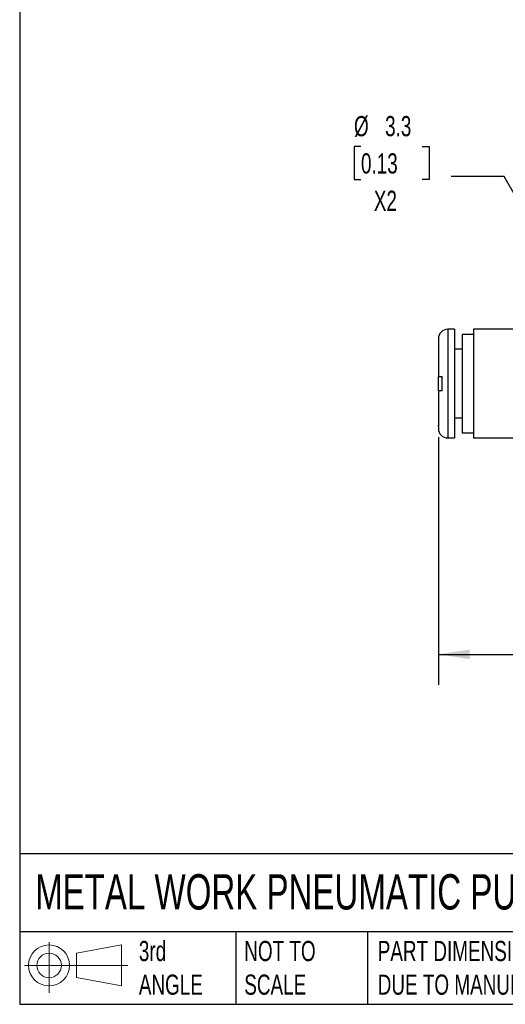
# Model space of a CAD drawing. Header units: millimetres. Extents: x 6 to 273, y 6 to 210.
# Tile 1 of 14: x 6 to 57, y 6 to 110. Entities that reach past the tile are written whole.
import ezdxf

# ---------------------------------------------------------------- set-up
doc = ezdxf.new("R2010")
doc.units = ezdxf.units.MM
doc.linetypes.add('SLD-Solid', pattern=[0])
doc.layers.add('DIMENSIONS', color=140, linetype='SLD-Solid', lineweight=25)
doc.layers.add('TEXT', color=140, linetype='SLD-Solid', lineweight=25)
doc.layers.add('SLD-DEFPOINTS', color=7, linetype='Continuous')
doc.styles.add('SLDTEXTSTYLE0', font='TXT', dxfattribs={"width": 0.7})
doc.dimstyles.new('SLDDIMSTYLE1', dxfattribs={"dimtxt": 2.158008, "dimasz": 3.302, "dimexe": 0, "dimexo": 0.0625, "dimgap": 0.539502, "dimtad": 0, "dimtih": 1, "dimtoh": 1, "dimdec": 1, "dimrnd": 1e-09, "dimzin": 12, "dimdsep": 46, "dimtxsty": 'SLDTEXTSTYLE0', "dimsah": 1, "dimcen": 0.09, "dimadec": 0, "dimazin": 3, "dimtfac": 1, "dimtdec": 1, "dimtofl": 0, "dimtmove": 0, "dimatfit": 3, "dimfxl": 0, "dimfrac": 2, "dimtolj": 1, "dimtzin": 12, "dimarcsym": 0})
doc.dimstyles.new('SLDDIMSTYLE3', dxfattribs={"dimtxt": 2.158008, "dimasz": 3.302, "dimexe": 0, "dimexo": 0.0625, "dimgap": 0.539502, "dimtad": 0, "dimtih": 1, "dimtoh": 1, "dimdec": 1, "dimrnd": 1e-09, "dimzin": 12, "dimdsep": 46, "dimtxsty": 'SLDTEXTSTYLE0', "dimsah": 1, "dimcen": 0, "dimadec": 0, "dimazin": 3, "dimtfac": 1, "dimtdec": 1, "dimtofl": 0, "dimtmove": 0, "dimatfit": 3, "dimfxl": 0, "dimfrac": 2, "dimtolj": 1, "dimtzin": 12, "dimarcsym": 0})

# ---------------------------------------------------------------- blocks, each defined once
blk = doc.blocks.new('Block11')
at = {"color": 7, "linetype": 'SLD-Solid', "lineweight": 18}
for p, q in [((2.59, 5.31), (2.59, 0)), ((5.48, 4.17), (10.18, 5.03)), ((5.48, 1.6), (5.48, 4.17)), ((10.18, 5.03), (10.18, 0.73)), ((0, 2.88), (10.87, 2.88)), ((5.48, 1.6), (10.18, 0.73))]:
    blk.add_line(p, q, dxfattribs=at)
for radius in [2.15, 1.29]:
    blk.add_circle((2.59, 2.88), radius, dxfattribs=at)
blk = doc.blocks.new('Block12')
at = {"layer": 'SLD-DEFPOINTS'}
blk.add_blockref('Block11', (0, 0), dxfattribs=at)
blk = doc.blocks.new('_D_1')
at = {"layer": 'DIMENSIONS'}
for p, q in [((50.27, 65.84), (50.27, 39.88)), ((99.67, 65.84), (99.67, 39.88)), ((50.27, 43.06), (68.84, 43.06)), ((71.76, 43.06), (71.04, 43.06)), ((71.04, 43.06), (71.04, 39.63)), ((78.18, 43.06), (78.9, 43.06)), ((78.9, 43.06), (78.9, 39.63)), ((99.67, 43.06), (81.1, 43.06)), ((71.04, 39.63), (71.76, 39.63)), ((78.9, 39.63), (78.18, 39.63))]:
    blk.add_line(p, q, dxfattribs=at)
for points in [[(50.27, 43.06), (53.57, 42.55), (53.57, 43.56)], [(99.67, 43.06), (96.37, 43.56), (96.37, 42.55)]]:
    blk.add_solid(points, dxfattribs=at)
at = {"layer": 'DIMENSIONS', "char_height": 2.117, "attachment_point": 1, "style": 'SLDTEXTSTYLE0'}
for s, insert in [('49.4', (71.76, 46.27)), ('1.94', (71.76, 42.35))]:
    blk.add_mtext(s, dxfattribs=dict(at, insert=insert))
blk = doc.blocks.new('_D_4')
at = {"layer": 'DIMENSIONS'}
for p, q in [((42.15, 96.32), (41.43, 96.32)), ((41.43, 96.32), (41.43, 92.89)), ((48.57, 96.32), (49.29, 96.32)), ((49.29, 96.32), (49.29, 92.89)), ((57.16, 93.18), (51.6, 93.18)), ((64.15, 81.08), (57.16, 93.18)), ((41.43, 92.89), (42.15, 92.89)), ((49.29, 92.89), (48.57, 92.89))]:
    blk.add_line(p, q, dxfattribs=at)
blk.add_solid([(64.15, 81.08), (62.93, 84.2), (62.05, 83.69)], dxfattribs=at)
at = {"layer": 'DIMENSIONS', "char_height": 2.117, "attachment_point": 1, "style": 'SLDTEXTSTYLE0'}
for s, insert in [('%%c', (41.42, 99.53)), ('3.3', (44.68, 99.53)), ('0.13', (42.15, 95.62)), ('X2', (43.5, 91.7))]:
    blk.add_mtext(s, dxfattribs=dict(at, insert=insert))

msp = doc.modelspace()

# ---------------------------------------------------------------- linework, layer by layer
for p, q in [((51.97, 77.16), (51.27, 77.16)), ((51.27, 77.16), (51.27, 65.76)), ((51.97, 77.16), (51.97, 65.76)), ((53.97, 76.61), (52.77, 76.61)), ((52.77, 76.61), (52.77, 66.31)), ((63.31, 77.16), (53.97, 77.16)), ((53.97, 77.16), (53.97, 65.76)), ((50.27, 76.16), (50.27, 75.96)), ((50.27, 75.8), (50.27, 72.21)), ((52.77, 75.06), (51.97, 75.06)), ((50.27, 70.7), (50.27, 72.21)), ((50.67, 70.71), (50.67, 72.21)), ((50.27, 70.71), (50.27, 67.11)), ((51.97, 67.86), (52.77, 67.86)), ((50.27, 66.96), (50.27, 66.76)), ((52.77, 66.31), (53.97, 66.31)), ((51.27, 65.76), (51.97, 65.76)), ((53.97, 65.76), (67.58, 65.76))]:
    msp.add_line(p, q)
for centre, start, end in [((51.27, 76.16), 90, 180), ((51.27, 66.76), 180, 270)]:
    msp.add_arc(centre, 1, start, end)
for points, knots in [([(50.28, 75.96), (50.28, 75.93), (50.27, 75.87), (50.27, 75.82), (50.27, 75.8)], [0, 0, 0, 0, 0.546321, 1, 1, 1, 1]), ([(50.27, 75.96), (50.27, 75.96), (50.27, 75.96), (50.28, 75.96), (50.28, 75.96)], [0, 0, 0, 0, 0.499785, 1, 1, 1, 1]), ([(50.27, 72.21), (50.27, 72.21), (50.27, 72.21), (50.29, 72.21), (50.31, 72.21), (50.33, 72.21), (50.37, 72.21), (50.42, 72.21), (50.48, 72.21), (50.56, 72.21), (50.63, 72.21), (50.67, 72.21)], [0, 0, 0, 0, 0.098764, 0.197458, 0.296178, 0.394989, 0.49383, 0.592663, 0.691451, 0.845795, 1, 1, 1, 1]), ([(50.67, 70.71), (50.66, 70.71), (50.64, 70.71), (50.53, 70.71), (50.38, 70.71), (50.3, 70.71), (50.27, 70.71), (50.27, 70.71), (50.27, 70.71)], [0, 0, 0, 0, 0.043367, 0.086959, 0.447998, 0.809047, 0.904525, 1, 1, 1, 1]), ([(50.28, 66.96), (50.28, 66.98), (50.27, 67.03), (50.27, 67.09), (50.27, 67.11)], [0, 0, 0, 0, 0.500284, 1, 1, 1, 1]), ([(50.27, 67.11), (50.27, 67.09), (50.27, 67.04), (50.28, 66.99), (50.28, 66.96), (50.28, 66.96)], [0, 0, 0, 0, 0.456946, 0.917017, 1, 1, 1, 1]), ([(50.28, 66.96), (50.28, 66.96), (50.27, 66.96), (50.27, 66.96), (50.27, 66.96)], [0, 0, 0, 0, 0.500057, 1, 1, 1, 1])]:
    msp.add_open_spline(points, degree=3, knots=knots)
at = {"layer": 'TEXT'}
for p, q in [((6.35, 209.55), (6.35, 6.35)), ((273.05, 22.13), (6.35, 22.13)), ((273.05, 13.97), (6.35, 13.97)), ((29.04, 13.97), (29.04, 6.35)), ((42.84, 13.97), (42.84, 6.35)), ((6.35, 6.35), (273.05, 6.35))]:
    msp.add_line(p, q, dxfattribs=at)

# ---------------------------------------------------------------- block references
at = {"layer": 'SLD-DEFPOINTS'}
msp.add_blockref('Block12', (6.84, 7.55), dxfattribs=at)

# ---------------------------------------------------------------- texts
at = {"layer": 'TEXT', "attachment_point": 1, "style": 'SLDTEXTSTYLE0'}
for s, insert, char_height in [('METAL WORK PNEUMATIC PUSH-TO-CONNECT FITTING', (7.97, 20), 3.7042), ('3rd^JANGLE', (18.85, 13), 2.117), ('NOT TO^JSCALE', (29.91, 13), 2.1167), ("PART DIMENSIONS MAY DIFFER SLIGHTLY ^JDUE TO MANUFACTURER'S VARIANCES", (43.91, 13), 2.1167)]:
    msp.add_mtext(s, dxfattribs=dict(at, insert=insert, char_height=char_height))

# ---------------------------------------------------------------- dimensions: what is measured, and where the dimension line sits
at = {"layer": 'DIMENSIONS'}
dim = msp.add_diameter_dim_2p(p1=(65.8, 78.23), p2=(64.15, 81.08), text='<>\\PX2', dimstyle='SLDDIMSTYLE3', dxfattribs=at)
dim.commit()
dim.dimension.update_dxf_attribs({"geometry": '_D_4', "text_midpoint": (45.36, 94.3), "dimtype": 163})
dim = msp.add_linear_dim(base=(50.27, 43.06), p1=(99.67, 67.11), p2=(50.27, 67.11), dimstyle='SLDDIMSTYLE1', dxfattribs=at)
dim.commit()
dim.dimension.update_dxf_attribs({"geometry": '_D_1', "text_midpoint": (74.97, 43.06), "dimtype": 160})

doc.saveas('drawing.dxf')
